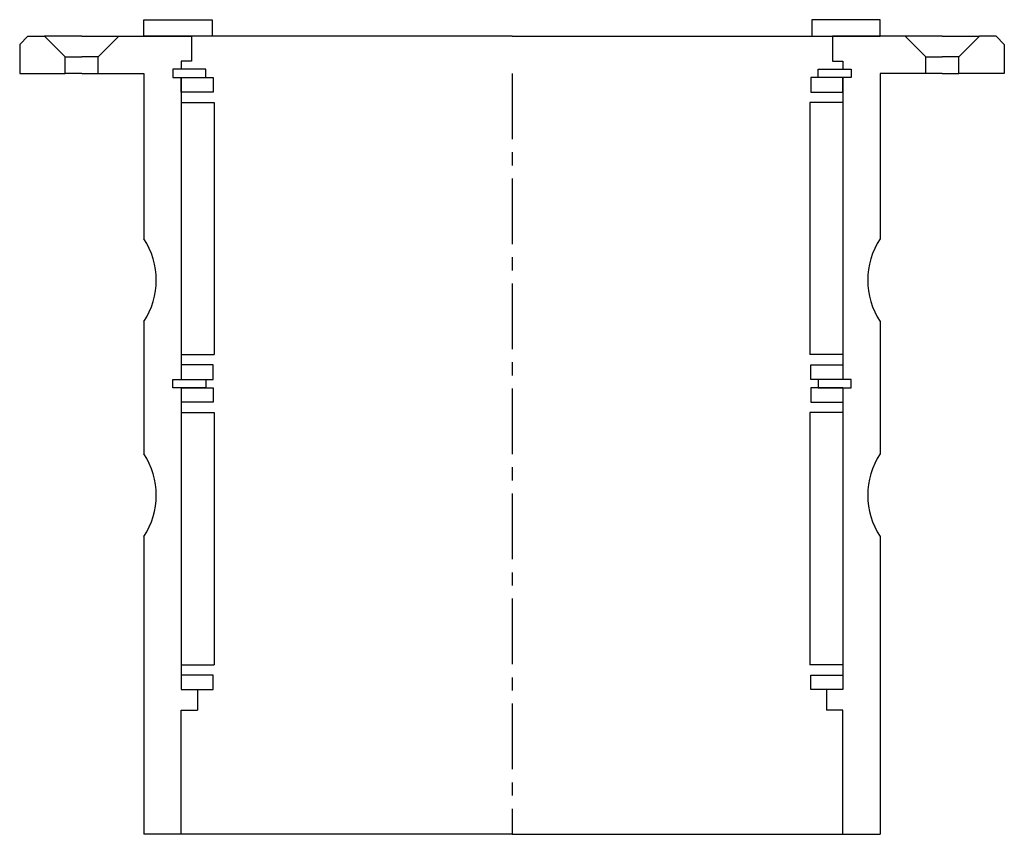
# Model space of a CAD drawing. Header units: millimetres. Extents: x -119 to 119, y -184 to 13.
import ezdxf

# ---------------------------------------------------------------- set-up
doc = ezdxf.new("R2010")
doc.units = ezdxf.units.MM
doc.header["$LTSCALE"] = 0.5
doc.header["$MEASUREMENT"] = 0
doc.linetypes.add('CENTER', pattern=[50.8, 31.75, -6.35, 6.35, -6.35])
doc.layers.get('0').update_dxf_attribs({"linetype": 'CONTINUOUS'})
doc.layers.add('Center', color=1, linetype='CENTER')

msp = doc.modelspace()

# ---------------------------------------------------------------- linework, layer by layer
for p, q in [((-89, 13), (-72.5, 13)), ((-89, 9), (-89, 13)), ((-72.5, 13), (-72.5, 9)), ((89, 13), (72.5, 13)), ((72.5, 13), (72.5, 9)), ((89, 9), (89, 13)), ((-119, 7), (-117, 9)), ((-117, 9), (-113, 9)), ((-113, 9), (-108, 4)), ((-104, 9), (-113, 9)), ((-104, 9), (-95, 9)), ((-95, 9), (-100, 4)), ((-95, 9), (-77.5, 9)), ((-72.5, 9), (-89, 9)), ((0, 9), (-77.5, 9)), ((-77.5, 9), (-77.5, 3)), ((0, 9), (77.5, 9)), ((72.5, 9), (89, 9)), ((95, 9), (77.5, 9)), ((77.5, 9), (77.5, 3)), ((95, 9), (100, 4)), ((104, 9), (95, 9)), ((104, 9), (113, 9)), ((113, 9), (108, 4)), ((117, 9), (113, 9)), ((119, 7), (117, 9)), ((-119, 7), (-119, 0)), ((119, 7), (119, 0)), ((-108, 0), (-108, 4)), ((-108, 4), (-104, 4)), ((-100, 4), (-104, 4)), ((-100, 0), (-100, 4)), ((-80, 3), (-80, 1)), ((-77.5, 3), (-80, 3)), ((77.5, 3), (80, 3)), ((80, 3), (80, 1)), ((100, 0), (100, 4)), ((100, 4), (104, 4)), ((108, 4), (104, 4)), ((108, 0), (108, 4)), ((-119, 0), (-108, 0)), ((-104, 0), (-108, 0)), ((-104, 0), (-100, 0)), ((-100, 0), (-89, 0)), ((-89, 0), (-89, -40)), ((-74, 1), (-82, 1)), ((-82, 1), (-82, -1)), ((-82, 1), (-82, -1)), ((-80, 1), (-82, 1)), ((-74, -1), (-74, 1)), ((74, 1), (82, 1)), ((74, -1), (74, 1)), ((80, 1), (82, 1)), ((82, 1), (82, -1)), ((82, 1), (82, -1)), ((89, 0), (89, -40)), ((100, 0), (89, 0)), ((104, 0), (100, 0)), ((104, 0), (108, 0)), ((119, 0), (108, 0)), ((-82, -1), (-74, -1)), ((-82, -1), (-80, -1)), ((-80, -1), (-80, -74)), ((-80, -1), (-72.25, -1)), ((-80, -4.5), (-80, -1)), ((-72.25, -1), (-72.25, -4.5)), ((80, -1), (72.25, -1)), ((72.25, -1), (72.25, -4.5)), ((82, -1), (74, -1)), ((80, -1), (80, -74)), ((80, -4.5), (80, -1)), ((82, -1), (80, -1)), ((-72.25, -4.5), (-80, -4.5)), ((72.25, -4.5), (80, -4.5)), ((-80, -7), (-80, -66)), ((-80, -7), (-72, -7)), ((-72, -7), (-72, -68)), ((72, -7), (72, -68)), ((80, -7), (72, -7)), ((80, -7), (80, -66)), ((-89, -60), (-89, -92)), ((89, -60), (89, -92)), ((-80, -68), (-72, -68)), ((80, -68), (72, -68)), ((-72.25, -70.5), (-80, -70.5)), ((-72.25, -74), (-72.25, -70.5)), ((72.25, -70.5), (80, -70.5)), ((72.25, -74), (72.25, -70.5)), ((-82, -74), (-74, -74)), ((-82, -76), (-82, -74)), ((-74, -76), (-82, -76)), ((-80, -74), (-72.25, -74)), ((-80, -76), (-80, -149)), ((-80, -76), (-72.25, -76)), ((-74, -74), (-74, -76)), ((-72.25, -76), (-72.25, -79.5)), ((80, -74), (72.25, -74)), ((72.25, -76), (72.25, -79.5)), ((80, -76), (72.25, -76)), ((82, -74), (74, -74)), ((74, -74), (74, -76)), ((74, -76), (82, -76)), ((80, -76), (80, -149)), ((82, -76), (82, -74)), ((-72.25, -79.5), (-80, -79.5)), ((72.25, -79.5), (80, -79.5)), ((-80, -82), (-72, -82)), ((-72, -82), (-72, -143)), ((72, -82), (72, -143)), ((80, -82), (72, -82)), ((-89, -112), (-89, -184)), ((89, -112), (89, -184)), ((-80, -143), (-72, -143)), ((80, -143), (72, -143)), ((-72.25, -145.5), (-80, -145.5)), ((-72.25, -149), (-72.25, -145.5)), ((72.25, -149), (72.25, -145.5)), ((72.25, -145.5), (80, -145.5)), ((-80, -149), (-72.25, -149)), ((-80, -149), (-76, -149)), ((-76, -149), (-76, -154)), ((80, -149), (72.25, -149)), ((80, -149), (76, -149)), ((76, -149), (76, -154)), ((-80, -184), (-80, -154)), ((-80, -154), (-76, -154)), ((80, -154), (76, -154)), ((80, -184), (80, -154)), ((-80, -184), (-89, -184)), ((0, -184), (-80, -184)), ((0, -184), (80, -184)), ((80, -184), (89, -184))]:
    msp.add_line(p, q)
for centre, start, end in [((-104.17, -50), 326.6015, 33.3985), ((104.17, -50), 146.6015, 213.3985), ((-104.17, -102), 326.6015, 33.3985), ((104.17, -102), 146.6015, 213.3985)]:
    msp.add_arc(centre, 18.17, start, end)
at = {"layer": 'Center'}
msp.add_line((0, 0), (0, -184), dxfattribs=at)

doc.saveas('drawing.dxf')
